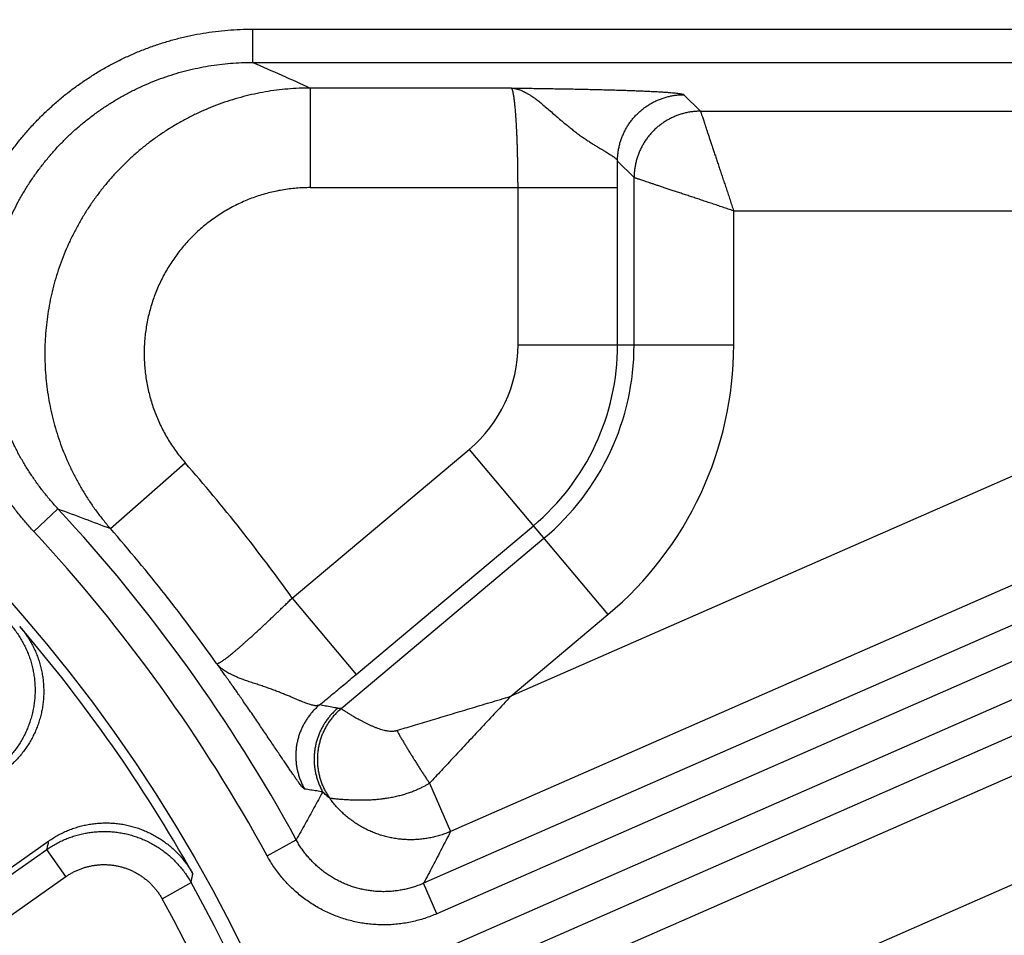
# Model space of a CAD drawing. Extents: x 0 to 3364, y 0 to 2376.
# Tile 27 of 83: x 1272 to 1301, y 477 to 504. Entities that reach past the tile are written whole.
import ezdxf

# ---------------------------------------------------------------- set-up
doc = ezdxf.new("R2010")
doc.units = 0
doc.header["$LTSCALE"] = 185.02
doc.layers.get('0').update_dxf_attribs({"linetype": 'CONTINUOUS'})
doc.layers.add('95_ALL_DIM', color=7, linetype='CONTINUOUS')
doc.styles.get("Standard").update_dxf_attribs({"font": 'txt', "width": 0.8})
doc.dimstyles.new('DIMSTYLE_16', dxfattribs={"dimtxt": 12, "dimasz": 6, "dimexe": 0.18, "dimexo": 0.0625, "dimgap": 0.09, "dimtad": 1, "dimtih": 1, "dimtoh": 1, "dimdec": 3, "dimtxsty": 'STANDARD', "dimblk": 'OPEN', "dimblk1": 'OPEN', "dimblk2": 'OPEN', "dimcen": 0.09, "dimazin": 3, "dimtp": 0.1, "dimtm": 0.1, "dimtfac": 1, "dimtdec": 3, "dimtofl": 0, "dimtmove": 0, "dimatfit": 3, "dimtolj": 1})

# ---------------------------------------------------------------- blocks, each defined once
blk = doc.blocks.new('_OPEN')
at = {"color": 0, "linetype": 'BYBLOCK'}
for p, q in [((0, 0), (-1, 0.2333)), ((-1, -0.2333), (0, 0)), ((-1, 0), (0, 0))]:
    blk.add_line(p, q, dxfattribs=at)
blk = doc.blocks.new('*D50')
at = {"layer": '95_ALL_DIM', "color": 2, "linetype": 'CONTINUOUS'}
for p, q in [((1132.318, 505.69), (1163.934, 600.293)), ((1163.934, 600.293), (1171.934, 600.293)), ((1171.934, 600.293), (1320.734, 600.293))]:
    blk.add_line(p, q, dxfattribs=at)
at = {"layer": '95_ALL_DIM', "color": 2, "linetype": 'CONTINUOUS', "xscale": 6, "yscale": 6, "zscale": 6, "rotation": 251.520214}
blk.add_blockref('_OPEN', (1132.318, 505.69), dxfattribs=at)
at = {"layer": '95_ALL_DIM', "color": 2, "linetype": 'CONTINUOUS', "width": 0.8}
for s, p in [(' depth 10', (1222.334, 603.293)), ('4-M', (1183.934, 603.293)), ('4', (1212.734, 603.293))]:
    blk.add_text(s, height=12, dxfattribs=at).set_placement(p)

msp = doc.modelspace()

# ---------------------------------------------------------------- linework, layer by layer
at = {"color": 7, "linetype": 'CONTINUOUS'}
for p, q in [((1278.7587, 503.8648), (1278.7587, 502.8654)), ((1278.7587, 503.8648), (1325.9496, 503.8648)), ((1278.7587, 502.8654), (1325.9496, 502.8654)), ((1280.496, 502.0923), (1280.496, 499.0941)), ((1286.5476, 502.0923), (1280.496, 502.0923)), ((1291.7449, 501.8919), (1292.243, 501.3939)), ((1292.243, 501.3939), (1319.8457, 501.3939)), ((1284.7315, 476.2805), (1339.7943, 500.4244)), ((1289.7461, 499.8932), (1290.2442, 499.3951)), ((1285.133, 475.365), (1340.1957, 499.5089)), ((1290.2442, 494.3603), (1290.2442, 499.3951)), ((1280.496, 499.0941), (1289.748, 499.0941)), ((1286.7498, 494.3603), (1286.7498, 499.0941)), ((1289.748, 494.3603), (1289.748, 499.0941)), ((1319.8457, 498.3957), (1286.5307, 483.7878)), ((1293.2424, 494.3603), (1293.2424, 498.3957)), ((1293.2424, 498.3957), (1319.8457, 498.3957)), ((1286.8316, 474.9059), (1339.8821, 498.1675)), ((1327.1488, 497.1195), (1283.9087, 478.1596)), ((1327.5502, 496.204), (1284.3101, 477.2441)), ((1321.05, 495.6492), (1284.7219, 479.7201)), ((1288.0359, 472.1594), (1341.0864, 495.4209)), ((1286.7498, 494.3603), (1293.2424, 494.3603)), ((1279.9524, 486.7433), (1285.2842, 491.2173)), ((1285.2842, 491.2173), (1289.4575, 486.2437)), ((1274.4769, 488.8348), (1276.7341, 490.8082)), ((1272.1682, 488.7493), (1272.9005, 489.4294)), ((1281.8795, 484.4466), (1287.2114, 488.9205)), ((1281.4214, 483.4144), (1287.5303, 488.5404)), ((1279.9524, 486.7433), (1281.8795, 484.4466)), ((1286.5307, 483.7878), (1289.4575, 486.2437)), ((1284.0861, 481.1702), (1284.7219, 479.7201)), ((1242.3707, 458.2487), (1272.6261, 479.4338)), ((1279.1946, 478.99), (1280.0718, 479.4687)), ((1242.6772, 458.2487), (1272.5676, 479.1782)), ((1273.1408, 478.3595), (1272.5676, 479.1782)), ((1243.2504, 457.4301), (1273.1408, 478.3595)), ((1276.0338, 477.6943), (1276.907, 478.1803)), ((1284.3101, 477.2441), (1283.9087, 478.1596))]:
    msp.add_line(p, q, dxfattribs=at)
msp.add_circle((1236.6839, 455.7928), 46.4889, dxfattribs=at)
for centre, radius, start, end in [((1282.6469, 494.3603), 4.1029, 310, 360), ((1282.6469, 494.3603), 7.1011, 310, 360), ((1282.6469, 494.3603), 7.5973, 310, 360), ((1282.6469, 494.3603), 10.5955, 310, 360), ((1236.6839, 455.7928), 53.1987, 35.57668, 41.1628), ((1236.6839, 455.7928), 49.4273, 28.6204, 42.88481), ((1236.6839, 455.7928), 50.2005, 35.25977, 41.1628), ((1236.6839, 455.7928), 48.428, 28.62039, 42.88482), ((1236.6839, 455.7928), 46.2095, 29.35805, 40.64195), ((1236.6839, 455.7928), 46.0337, 330.90036, 29.09964), ((1236.6839, 455.7928), 45.0343, 330.90035, 29.09965)]:
    msp.add_arc(centre, radius, start, end, dxfattribs=at)
for points, knots in [([(1272.1682, 488.7493), (1272.0834, 488.8405), (1271.9176, 489.0266), (1271.6806, 489.3159), (1271.4555, 489.6149), (1271.2431, 489.9229), (1271.0436, 490.2393), (1270.8575, 490.5636), (1270.6851, 490.8951), (1270.5266, 491.2334), (1270.3822, 491.5778), (1270.2523, 491.9278), (1270.137, 492.2827), (1270.0365, 492.642), (1269.9511, 493.005), (1269.8807, 493.3712), (1269.8256, 493.7398), (1269.7858, 494.1102), (1269.7614, 494.4819), (1269.7525, 494.8541), (1269.7589, 495.2263), (1269.7808, 495.5979), (1269.818, 495.9681), (1269.8706, 496.3364), (1269.9383, 496.7021), (1270.0211, 497.0647), (1270.1189, 497.4235), (1270.2315, 497.7779), (1270.3586, 498.1273), (1270.5001, 498.4711), (1270.6557, 498.8087), (1270.8252, 499.1397), (1271.0083, 499.4633), (1271.2046, 499.7791), (1271.4139, 500.0865), (1271.6358, 500.3851), (1271.8699, 500.6742), (1272.1159, 500.9534), (1272.3732, 501.2223), (1272.6415, 501.4803), (1272.9204, 501.7271), (1273.2093, 501.9621), (1273.5078, 502.1851), (1273.8154, 502.3956), (1274.1315, 502.5932), (1274.4557, 502.7776), (1274.7873, 502.9485), (1275.1258, 503.1056), (1275.4707, 503.2485), (1275.8213, 503.3772), (1276.1771, 503.4912), (1276.5374, 503.5905), (1276.9016, 503.6748), (1277.2691, 503.744), (1277.6394, 503.7979), (1278.0116, 503.8365), (1278.3849, 503.8597), (1278.6342, 503.8648), (1278.7587, 503.8648)], [0, 0, 0, 0, 0.0178942, 0.0358106, 0.053737, 0.0716618, 0.0895747, 0.1074764, 0.1253731, 0.1432664, 0.1611534, 0.1790329, 0.1969059, 0.214773, 0.2326341, 0.2504891, 0.2683382, 0.2861818, 0.30402, 0.3218533, 0.3396819, 0.3575062, 0.3753266, 0.3931436, 0.4109575, 0.4287689, 0.4465783, 0.4643861, 0.4821928, 0.4999991, 0.5178053, 0.5356121, 0.5534199, 0.5712292, 0.5890407, 0.6068546, 0.6246716, 0.6424921, 0.6603164, 0.6781451, 0.6959784, 0.7138167, 0.7316603, 0.7495094, 0.7673644, 0.7852255, 0.8030927, 0.8209656, 0.8388451, 0.8567321, 0.8746253, 0.8925221, 0.9104237, 0.9283363, 0.9462609, 0.9641877, 0.9821049, 1, 1, 1, 1]), ([(1272.9005, 489.4294), (1272.8251, 489.5105), (1272.6775, 489.676), (1272.4665, 489.9333), (1272.2662, 490.1992), (1272.0771, 490.4731), (1271.8996, 490.7544), (1271.734, 491.0427), (1271.5804, 491.3375), (1271.4393, 491.6383), (1271.3108, 491.9446), (1271.1951, 492.2558), (1271.0924, 492.5714), (1271.0029, 492.8908), (1270.9268, 493.2135), (1270.8641, 493.5391), (1270.815, 493.8668), (1270.7795, 494.1961), (1270.7577, 494.5265), (1270.7496, 494.8575), (1270.7552, 495.1884), (1270.7745, 495.5187), (1270.8075, 495.8478), (1270.8542, 496.1752), (1270.9143, 496.5003), (1270.9879, 496.8226), (1271.0748, 497.1416), (1271.1748, 497.4566), (1271.2878, 497.7672), (1271.4135, 498.0728), (1271.5519, 498.373), (1271.7025, 498.6671), (1271.8653, 498.9548), (1272.0399, 499.2355), (1272.226, 499.5087), (1272.4233, 499.774), (1272.6314, 500.031), (1272.8501, 500.2792), (1273.079, 500.5181), (1273.3176, 500.7474), (1273.5656, 500.9667), (1273.8226, 501.1756), (1274.0881, 501.3737), (1274.3616, 501.5607), (1274.6428, 501.7363), (1274.9311, 501.9002), (1275.226, 502.052), (1275.5271, 502.1915), (1275.8339, 502.3186), (1276.1458, 502.4328), (1276.4622, 502.5341), (1276.7827, 502.6222), (1277.1066, 502.697), (1277.4336, 502.7584), (1277.763, 502.8063), (1278.0941, 502.8405), (1278.4262, 502.861), (1278.6479, 502.8655), (1278.7587, 502.8654)], [0, 0, 0, 0, 0.0179027, 0.0358267, 0.0537602, 0.0716914, 0.08961, 0.1075168, 0.125418, 0.143315, 0.161205, 0.1790869, 0.1969615, 0.2148296, 0.2326909, 0.2505455, 0.2683935, 0.2862354, 0.3040715, 0.3219019, 0.3397272, 0.3575477, 0.3753639, 0.3931762, 0.4109852, 0.4287914, 0.4465953, 0.4643974, 0.4821985, 0.4999989, 0.5177993, 0.5356004, 0.5534025, 0.5712065, 0.5890127, 0.6068217, 0.6246341, 0.6424503, 0.6602709, 0.6780962, 0.6959267, 0.7137628, 0.7316047, 0.7494528, 0.7673074, 0.7851687, 0.8030368, 0.8209114, 0.8387933, 0.8566832, 0.8745803, 0.8924815, 0.9103881, 0.9283065, 0.9462375, 0.9641713, 0.9820962, 1, 1, 1, 1]), ([(1278.7587, 502.8654), (1279.0522, 502.7374), (1279.6323, 502.4819), (1280.2104, 502.222), (1280.496, 502.0923)], [0, 0, 0, 0, 0.5051485, 1, 1, 1, 1]), ([(1280.496, 502.0923), (1280.3829, 502.0922), (1280.1568, 502.0872), (1279.8182, 502.0653), (1279.4808, 502.0291), (1279.1453, 501.9786), (1278.8123, 501.914), (1278.4824, 501.8354), (1278.1561, 501.7429), (1277.8341, 501.6367), (1277.5168, 501.5169), (1277.205, 501.3838), (1276.8992, 501.2377), (1276.5998, 501.0787), (1276.3074, 500.9072), (1276.0226, 500.7236), (1275.7459, 500.528), (1275.4777, 500.321), (1275.2186, 500.1027), (1274.9689, 499.8738), (1274.7292, 499.6344), (1274.4998, 499.3852), (1274.2812, 499.1265), (1274.0738, 498.8587), (1273.8779, 498.5825), (1273.6939, 498.2982), (1273.5221, 498.0064), (1273.3628, 497.7075), (1273.2163, 497.4022), (1273.0829, 497.091), (1272.9628, 496.7744), (1272.8562, 496.453), (1272.7633, 496.1273), (1272.6842, 495.798), (1272.6192, 495.4656), (1272.5683, 495.1308), (1272.5316, 494.7941), (1272.5092, 494.4561), (1272.5011, 494.1174), (1272.5074, 493.7787), (1272.528, 493.4405), (1272.563, 493.1034), (1272.6122, 492.7681), (1272.6755, 492.4352), (1272.7529, 492.1052), (1272.8442, 491.7787), (1272.9492, 491.4564), (1273.0679, 491.1387), (1273.1998, 490.8263), (1273.3449, 490.5198), (1273.5029, 490.2197), (1273.6735, 489.9264), (1273.8563, 489.6407), (1274.0511, 489.3629), (1274.2575, 489.0935), (1274.4026, 488.92), (1274.4769, 488.8348)], [0, 0, 0, 0, 0.018541, 0.0370805, 0.0556189, 0.0741553, 0.0926899, 0.1112224, 0.129753, 0.1482815, 0.166808, 0.1853324, 0.2038547, 0.2223751, 0.2408935, 0.2594099, 0.2779246, 0.2964375, 0.3149488, 0.3334585, 0.3519668, 0.3704738, 0.3889796, 0.4074845, 0.4259885, 0.4444918, 0.4629946, 0.4814971, 0.4999994, 0.5185017, 0.5370042, 0.555507, 0.5740103, 0.5925143, 0.6110192, 0.6295251, 0.6480321, 0.6665404, 0.6850501, 0.7035613, 0.7220742, 0.7405889, 0.7591054, 0.7776238, 0.7961441, 0.8146665, 0.8331909, 0.8517174, 0.8702459, 0.8887764, 0.907309, 0.9258436, 0.94438, 0.9629183, 0.9814584, 1, 1, 1, 1]), ([(1286.5476, 502.0923), (1286.5627, 502.0921), (1286.5931, 502.0916), (1286.6392, 502.091), (1286.6871, 502.0903), (1286.738, 502.0896), (1286.7934, 502.0888), (1286.8543, 502.0879), (1286.9219, 502.0869), (1286.9972, 502.0859), (1287.0814, 502.0846), (1287.1758, 502.0832), (1287.2817, 502.0817), (1287.4007, 502.0799), (1287.5355, 502.0778), (1287.6891, 502.0754), (1287.8646, 502.0726), (1288.0659, 502.0692), (1288.2895, 502.0652), (1288.5234, 502.0608), (1288.7528, 502.0561), (1288.971, 502.0514), (1289.179, 502.0465), (1289.3794, 502.0415), (1289.5734, 502.0363), (1289.7624, 502.0308), (1289.9471, 502.0251), (1290.1279, 502.019), (1290.3046, 502.0125), (1290.4761, 502.0056), (1290.6404, 501.9984), (1290.795, 501.991), (1290.9383, 501.9834), (1291.0698, 501.9756), (1291.1895, 501.9677), (1291.2975, 501.9597), (1291.394, 501.9516), (1291.4787, 501.9434), (1291.5518, 501.9352), (1291.6132, 501.9269), (1291.6629, 501.9186), (1291.701, 501.9104), (1291.7273, 501.9024), (1291.741, 501.8959), (1291.7449, 501.8919)], [0, 0, 0, 0, 0.0087125, 0.0174847, 0.0265856, 0.0362817, 0.0468391, 0.0584828, 0.0714032, 0.0857878, 0.1018605, 0.1199258, 0.1401702, 0.1628848, 0.1885409, 0.2178343, 0.2513892, 0.2896402, 0.3338655, 0.3802295, 0.4244085, 0.4660916, 0.5059433, 0.5443059, 0.5815657, 0.6177849, 0.6532521, 0.6880163, 0.7220294, 0.7551364, 0.7869036, 0.8167637, 0.84431, 0.8695921, 0.8926343, 0.9134431, 0.9320226, 0.9483752, 0.9624979, 0.9743968, 0.9840717, 0.9915263, 0.9967958, 1, 1, 1, 1]), ([(1286.5476, 502.0923), (1286.5573, 502.0916), (1286.5766, 502.0899), (1286.606, 502.0864), (1286.6365, 502.0817), (1286.6689, 502.0755), (1286.7042, 502.0675), (1286.743, 502.0571), (1286.7861, 502.0437), (1286.834, 502.0264), (1286.8876, 502.0044), (1286.9476, 501.9764), (1287.0148, 501.941), (1287.0903, 501.8968), (1287.1754, 501.8415), (1287.2721, 501.7728), (1287.3821, 501.6884), (1287.5077, 501.5857), (1287.6461, 501.4672), (1287.7903, 501.3411), (1287.9313, 501.2178), (1288.0651, 501.1027), (1288.1924, 500.996), (1288.3147, 500.8968), (1288.4329, 500.8044), (1288.5479, 500.7181), (1288.66, 500.6372), (1288.7697, 500.5612), (1288.8767, 500.4899), (1288.9805, 500.4232), (1289.0799, 500.3613), (1289.1733, 500.3045), (1289.2599, 500.2527), (1289.3393, 500.2056), (1289.4116, 500.1625), (1289.4768, 500.1229), (1289.535, 500.0865), (1289.5862, 500.0529), (1289.6304, 500.0218), (1289.6676, 499.9929), (1289.6978, 499.9659), (1289.7211, 499.9407), (1289.7375, 499.9171), (1289.7443, 499.9008), (1289.7461, 499.8932)], [0, 0, 0, 0, 0.0073908, 0.0148602, 0.0226432, 0.0309826, 0.0401275, 0.0503062, 0.0617269, 0.0746191, 0.0892621, 0.1060391, 0.1252552, 0.1473396, 0.1729244, 0.2028936, 0.2380645, 0.2789833, 0.3269537, 0.3774958, 0.4254685, 0.4702677, 0.5125035, 0.5525192, 0.5907417, 0.6272851, 0.6625025, 0.6965104, 0.7293352, 0.7609079, 0.790904, 0.8188847, 0.8445645, 0.8680746, 0.8895098, 0.908939, 0.9264237, 0.9420196, 0.9557777, 0.9677635, 0.9780481, 0.9867265, 0.9939558, 1, 1, 1, 1]), ([(1286.7498, 499.0941), (1286.7498, 499.1391), (1286.7497, 499.2291), (1286.749, 499.364), (1286.748, 499.4985), (1286.7465, 499.6323), (1286.7446, 499.765), (1286.7423, 499.8962), (1286.7395, 500.0258), (1286.7364, 500.1535), (1286.7329, 500.2791), (1286.7289, 500.4022), (1286.7246, 500.5227), (1286.7199, 500.6403), (1286.7149, 500.7547), (1286.7095, 500.8657), (1286.7037, 500.9732), (1286.6976, 501.0767), (1286.6912, 501.1763), (1286.6845, 501.2716), (1286.6775, 501.3624), (1286.6703, 501.4487), (1286.6627, 501.5301), (1286.6549, 501.6066), (1286.6469, 501.6779), (1286.6387, 501.744), (1286.6303, 501.8046), (1286.6217, 501.8598), (1286.6129, 501.9092), (1286.604, 501.953), (1286.595, 501.9909), (1286.586, 502.023), (1286.5769, 502.0491), (1286.5677, 502.0693), (1286.5586, 502.0837), (1286.5513, 502.0905), (1286.5476, 502.0923)], [0, 0, 0, 0, 0.0447315, 0.0894663, 0.1340789, 0.178444, 0.2224382, 0.2659553, 0.3089242, 0.3512754, 0.3929232, 0.4337747, 0.4737436, 0.5127514, 0.5507214, 0.5875768, 0.6232421, 0.6576452, 0.6907168, 0.7223906, 0.7526032, 0.7812944, 0.8084069, 0.8338865, 0.8576837, 0.879754, 0.9000569, 0.9185536, 0.9352095, 0.9500004, 0.9629147, 0.9739475, 0.9831011, 0.9904061, 0.9959572, 1, 1, 1, 1]), ([(1289.7461, 499.8932), (1289.7462, 499.9334), (1289.7487, 500.0138), (1289.7598, 500.1341), (1289.7781, 500.2534), (1289.8035, 500.3714), (1289.8361, 500.4877), (1289.8755, 500.6018), (1289.9218, 500.7134), (1289.9748, 500.8219), (1290.0342, 500.9271), (1290.0998, 501.0285), (1290.1714, 501.1258), (1290.2488, 501.2186), (1290.3316, 501.3065), (1290.4195, 501.3893), (1290.5123, 501.4667), (1290.6096, 501.5383), (1290.711, 501.6039), (1290.8161, 501.6633), (1290.9247, 501.7162), (1291.0362, 501.7625), (1291.1503, 501.802), (1291.2666, 501.8345), (1291.3847, 501.86), (1291.504, 501.8783), (1291.6242, 501.8894), (1291.7047, 501.8919), (1291.7449, 501.8919)], [0, 0, 0, 0, 0.0384481, 0.0768989, 0.1153525, 0.1538088, 0.1922675, 0.2307286, 0.2691918, 0.3076568, 0.3461235, 0.3845914, 0.4230604, 0.46153, 0.5, 0.53847, 0.5769396, 0.6154086, 0.6538765, 0.6923432, 0.7308082, 0.7692714, 0.8077325, 0.8461912, 0.8846475, 0.9231011, 0.9615519, 1, 1, 1, 1]), ([(1292.243, 501.3939), (1292.2028, 501.3938), (1292.1223, 501.3913), (1292.0021, 501.3802), (1291.8827, 501.3619), (1291.7647, 501.3365), (1291.6484, 501.3039), (1291.5343, 501.2645), (1291.4228, 501.2182), (1291.3142, 501.1652), (1291.209, 501.1058), (1291.1076, 501.0402), (1291.0104, 500.9686), (1290.9176, 500.8912), (1290.8296, 500.8084), (1290.7468, 500.7205), (1290.6695, 500.6277), (1290.5979, 500.5305), (1290.5322, 500.429), (1290.4729, 500.3239), (1290.4199, 500.2153), (1290.3736, 500.1038), (1290.3341, 499.9897), (1290.3016, 499.8734), (1290.2761, 499.7553), (1290.2578, 499.636), (1290.2468, 499.5158), (1290.2442, 499.4353), (1290.2442, 499.3951)], [0, 0, 0, 0, 0.0384481, 0.0768989, 0.1153525, 0.1538088, 0.1922675, 0.2307286, 0.2691917, 0.3076568, 0.3461234, 0.3845914, 0.4230604, 0.46153, 0.5, 0.53847, 0.5769396, 0.6154086, 0.6538765, 0.6923432, 0.7308082, 0.7692714, 0.8077325, 0.8461912, 0.8846475, 0.9231011, 0.9615519, 1, 1, 1, 1]), ([(1292.243, 501.3939), (1292.244, 501.3908), (1292.2469, 501.382), (1292.2527, 501.3648), (1292.261, 501.3399), (1292.2719, 501.3071), (1292.2854, 501.2666), (1292.3015, 501.2184), (1292.3201, 501.1625), (1292.3412, 501.0991), (1292.3649, 501.0282), (1292.3909, 500.95), (1292.4194, 500.8646), (1292.4502, 500.7721), (1292.4834, 500.6727), (1292.5187, 500.5667), (1292.5562, 500.4543), (1292.5957, 500.3356), (1292.6373, 500.211), (1292.6806, 500.0809), (1292.7258, 499.9455), (1292.7726, 499.8051), (1292.8208, 499.6603), (1292.8705, 499.5115), (1292.9213, 499.3589), (1292.9732, 499.2033), (1293.026, 499.0449), (1293.0795, 498.8844), (1293.1335, 498.7223), (1293.1879, 498.5592), (1293.2242, 498.4502), (1293.2424, 498.3957)], [0, 0, 0, 0, 0.0030988, 0.0088076, 0.0171356, 0.0280705, 0.0415882, 0.0576859, 0.0763218, 0.0974913, 0.1211374, 0.1472469, 0.1757506, 0.2066196, 0.2397742, 0.2751648, 0.3127011, 0.3523098, 0.3938887, 0.4373399, 0.4825475, 0.5293901, 0.5777364, 0.6274437, 0.6783653, 0.7303409, 0.7832094, 0.8367967, 0.8909306, 0.9454059, 1, 1, 1, 1]), ([(1289.748, 499.0941), (1289.748, 499.1608), (1289.7479, 499.294), (1289.7476, 499.4939), (1289.747, 499.6937), (1289.7464, 499.8267), (1289.7461, 499.8932)], [0, 0, 0, 0, 0.250175, 0.5004536, 0.7505261, 1, 1, 1, 1]), ([(1293.2424, 498.3957), (1293.1879, 498.4139), (1293.0788, 498.4502), (1292.9157, 498.5046), (1292.7536, 498.5586), (1292.5931, 498.6121), (1292.4348, 498.6649), (1292.2791, 498.7168), (1292.1266, 498.7676), (1291.9777, 498.8173), (1291.8329, 498.8655), (1291.6926, 498.9123), (1291.5572, 498.9574), (1291.427, 499.0008), (1291.3025, 499.0423), (1291.1838, 499.0819), (1291.0713, 499.1194), (1290.9653, 499.1547), (1290.866, 499.1878), (1290.7735, 499.2187), (1290.6881, 499.2471), (1290.6098, 499.2732), (1290.539, 499.2968), (1290.4755, 499.318), (1290.4197, 499.3366), (1290.3715, 499.3527), (1290.3309, 499.3662), (1290.2982, 499.3771), (1290.2732, 499.3854), (1290.2561, 499.3911), (1290.2473, 499.3941), (1290.2442, 499.3951)], [0, 0, 0, 0, 0.0545945, 0.1090702, 0.1632045, 0.2167922, 0.269661, 0.3216369, 0.3725589, 0.4222665, 0.470613, 0.5174558, 0.5626636, 0.606115, 0.647694, 0.6873028, 0.7248391, 0.7602297, 0.7933842, 0.8242531, 0.8527566, 0.878866, 0.9025119, 0.9236812, 0.9423168, 0.9584142, 0.9719315, 0.9828661, 0.9911935, 0.9969018, 1, 1, 1, 1]), ([(1280.496, 499.0941), (1280.4252, 499.0941), (1280.2835, 499.0911), (1280.0714, 499.0777), (1279.8602, 499.0552), (1279.65, 499.0239), (1279.4415, 498.9837), (1279.2349, 498.9348), (1279.0306, 498.8771), (1278.8289, 498.8109), (1278.6303, 498.7362), (1278.4351, 498.6532), (1278.2435, 498.562), (1278.0561, 498.4628), (1277.8731, 498.3558), (1277.6948, 498.2411), (1277.5216, 498.119), (1277.3538, 497.9897), (1277.1916, 497.8534), (1277.0353, 497.7104), (1276.8853, 497.5609), (1276.7418, 497.4052), (1276.6051, 497.2435), (1276.4753, 497.0763), (1276.3528, 496.9036), (1276.2377, 496.726), (1276.1303, 496.5436), (1276.0307, 496.3569), (1275.9391, 496.1661), (1275.8557, 495.9715), (1275.7807, 495.7736), (1275.7141, 495.5727), (1275.6561, 495.3692), (1275.6068, 495.1633), (1275.5663, 494.9555), (1275.5346, 494.7462), (1275.5118, 494.5356), (1275.498, 494.3243), (1275.4932, 494.1126), (1275.4973, 493.9007), (1275.5105, 493.6893), (1275.5325, 493.4785), (1275.5636, 493.2688), (1275.6034, 493.0606), (1275.6521, 492.8542), (1275.7095, 492.65), (1275.7755, 492.4484), (1275.85, 492.2497), (1275.9329, 492.0543), (1276.024, 491.8625), (1276.1231, 491.6747), (1276.2301, 491.4913), (1276.3448, 491.3125), (1276.467, 491.1386), (1276.5965, 490.9701), (1276.6875, 490.8615), (1276.7341, 490.8082)], [0, 0, 0, 0, 0.018565, 0.0371264, 0.0556848, 0.0742394, 0.0927902, 0.111337, 0.1298797, 0.1484183, 0.1669528, 0.1854831, 0.2040094, 0.2225315, 0.2410497, 0.2595641, 0.2780748, 0.2965819, 0.3150857, 0.3335864, 0.3520843, 0.3705795, 0.3890725, 0.4075634, 0.4260526, 0.4445404, 0.4630272, 0.4815133, 0.4999991, 0.5184848, 0.536971, 0.5554578, 0.5739456, 0.5924348, 0.6109258, 0.6294187, 0.647914, 0.6664119, 0.6849126, 0.7034165, 0.7219237, 0.7404344, 0.7589488, 0.7774671, 0.7959893, 0.8145156, 0.833046, 0.8515806, 0.8701193, 0.8886621, 0.907209, 0.9257599, 0.9443147, 0.9628731, 0.9814351, 1, 1, 1, 1]), ([(1272.9005, 489.4294), (1273.1664, 489.3313), (1273.6926, 489.1349), (1274.2174, 488.9348), (1274.4769, 488.8348)], [0, 0, 0, 0, 0.5047077, 1, 1, 1, 1]), ([(1277.6748, 484.7727), (1277.6782, 484.7709), (1277.6876, 484.7693), (1277.7035, 484.7718), (1277.7236, 484.7784), (1277.7478, 484.7893), (1277.7762, 484.8045), (1277.8088, 484.824), (1277.8454, 484.8477), (1277.886, 484.8757), (1277.9305, 484.9079), (1277.9789, 484.9443), (1278.031, 484.9846), (1278.0868, 485.029), (1278.1461, 485.0772), (1278.2088, 485.1292), (1278.2748, 485.1848), (1278.344, 485.244), (1278.4163, 485.3066), (1278.4914, 485.3725), (1278.5693, 485.4416), (1278.6498, 485.5137), (1278.7327, 485.5886), (1278.8179, 485.6662), (1278.9052, 485.7463), (1278.9945, 485.8289), (1279.0855, 485.9135), (1279.1781, 486.0003), (1279.272, 486.0888), (1279.3672, 486.1789), (1279.4634, 486.2706), (1279.5605, 486.3635), (1279.6581, 486.4574), (1279.7562, 486.5522), (1279.8543, 486.6476), (1279.9197, 486.7114), (1279.9524, 486.7433)], [0, 0, 0, 0, 0.0038399, 0.0090505, 0.0159647, 0.0247138, 0.0353449, 0.0478685, 0.0622853, 0.0785874, 0.0967539, 0.1167528, 0.1385473, 0.1620989, 0.187365, 0.214298, 0.2428452, 0.2729507, 0.3045556, 0.3375976, 0.3720111, 0.4077276, 0.4446752, 0.4827787, 0.5219608, 0.5621444, 0.6032502, 0.6451911, 0.6878733, 0.7312087, 0.7751254, 0.8195501, 0.8643759, 0.9094778, 0.9547286, 1, 1, 1, 1]), ([(1271.4784, 485.9331), (1271.5138, 485.8923), (1271.5822, 485.8088), (1271.6779, 485.6781), (1271.7665, 485.5425), (1271.8476, 485.4024), (1271.921, 485.258), (1271.9866, 485.1099), (1272.044, 484.9585), (1272.0932, 484.8043), (1272.134, 484.6476), (1272.1663, 484.4889), (1272.1899, 484.3288), (1272.205, 484.1676), (1272.2112, 484.0058), (1272.2088, 483.844), (1272.1976, 483.6825), (1272.1778, 483.5218), (1272.1492, 483.3624), (1272.1122, 483.2049), (1272.0667, 483.0495), (1272.0129, 482.8968), (1271.9509, 482.7472), (1271.8809, 482.6012), (1271.8032, 482.4592), (1271.7179, 482.3216), (1271.6253, 482.1887), (1271.5257, 482.0611), (1271.4193, 481.939), (1271.3065, 481.8228), (1271.1876, 481.7128), (1271.0629, 481.6094), (1270.9761, 481.5451), (1270.9319, 481.5141)], [0, 0, 0, 0, 0.0322702, 0.0645385, 0.0968049, 0.1290693, 0.1613316, 0.1935921, 0.2258508, 0.2581078, 0.2903633, 0.3226175, 0.3548705, 0.3871225, 0.4193738, 0.4516245, 0.4838748, 0.5161251, 0.5483755, 0.5806262, 0.6128774, 0.6451295, 0.6773825, 0.7096366, 0.7418921, 0.7741492, 0.8064079, 0.8386684, 0.8709307, 0.903195, 0.9354615, 0.9677298, 1, 1, 1, 1]), ([(1271.7474, 485.8904), (1271.7825, 485.8496), (1271.8505, 485.7659), (1271.9455, 485.6352), (1272.0334, 485.4995), (1272.1138, 485.3594), (1272.1866, 485.2151), (1272.2514, 485.0672), (1272.3082, 484.916), (1272.3568, 484.7619), (1272.397, 484.6055), (1272.4288, 484.4472), (1272.452, 484.2874), (1272.4665, 484.1266), (1272.4723, 483.9653), (1272.4695, 483.8039), (1272.458, 483.6429), (1272.4378, 483.4827), (1272.409, 483.3239), (1272.3718, 483.1668), (1272.3261, 483.012), (1272.2721, 482.8598), (1272.2101, 482.7108), (1272.14, 482.5653), (1272.0623, 482.4237), (1271.977, 482.2866), (1271.8845, 482.1542), (1271.785, 482.027), (1271.6787, 481.9053), (1271.5661, 481.7894), (1271.4473, 481.6798), (1271.3228, 481.5767), (1271.2362, 481.5125), (1271.1921, 481.4817)], [0, 0, 0, 0, 0.0322795, 0.0645674, 0.0968405, 0.1291192, 0.161382, 0.1936541, 0.2259077, 0.2581703, 0.2904185, 0.3226708, 0.3549179, 0.3871594, 0.4194065, 0.4516406, 0.4838879, 0.5161193, 0.5483668, 0.5806006, 0.6128482, 0.6450893, 0.6773368, 0.709589, 0.7418361, 0.7740947, 0.8063483, 0.8386167, 0.8708733, 0.903154, 0.9354274, 0.9677164, 1, 1, 1, 1]), ([(1280.3264, 480.9949), (1280.3212, 480.9958), (1280.3086, 481.0037), (1280.2888, 481.0213), (1280.2627, 481.0493), (1280.2309, 481.0872), (1280.193, 481.1352), (1280.1494, 481.1931), (1280.0999, 481.2609), (1280.0446, 481.3385), (1279.9836, 481.4258), (1279.9168, 481.5225), (1279.8443, 481.6287), (1279.7659, 481.7442), (1279.6818, 481.8689), (1279.5916, 482.0029), (1279.4954, 482.1462), (1279.393, 482.2987), (1279.2853, 482.4589), (1279.1737, 482.6245), (1279.0596, 482.7934), (1278.943, 482.9653), (1278.8233, 483.141), (1278.7007, 483.3199), (1278.5798, 483.4954), (1278.4663, 483.6591), (1278.3647, 483.805), (1278.2748, 483.9333), (1278.1948, 484.047), (1278.1235, 484.1478), (1278.0597, 484.2377), (1278.0024, 484.3182), (1277.9509, 484.3902), (1277.9046, 484.4548), (1277.8629, 484.5128), (1277.8253, 484.565), (1277.7912, 484.6123), (1277.7598, 484.6556), (1277.7305, 484.6961), (1277.7024, 484.7348), (1277.6839, 484.7601), (1277.6747, 484.7727)], [0, 0, 0, 0, 0.0034453, 0.0092079, 0.0174342, 0.0281571, 0.0413787, 0.0570906, 0.0752769, 0.0959085, 0.1189564, 0.1444109, 0.1722597, 0.2024751, 0.2350393, 0.269975, 0.3073109, 0.3471505, 0.3892591, 0.4327024, 0.4767799, 0.5216747, 0.5676029, 0.6148293, 0.6624734, 0.7060723, 0.7441492, 0.7779257, 0.8078465, 0.8344005, 0.8581205, 0.8794364, 0.8985471, 0.9156609, 0.9310345, 0.9448864, 0.9574353, 0.9689181, 0.9796351, 0.9898926, 1, 1, 1, 1]), ([(1280.7725, 483.5256), (1280.7631, 483.5202), (1280.7421, 483.5113), (1280.7068, 483.5041), (1280.6668, 483.5025), (1280.6219, 483.5062), (1280.5721, 483.5149), (1280.5171, 483.5286), (1280.4568, 483.5471), (1280.3909, 483.57), (1280.3193, 483.5972), (1280.2417, 483.6284), (1280.1579, 483.6633), (1280.0674, 483.7017), (1279.9699, 483.7432), (1279.8649, 483.7875), (1279.7519, 483.8344), (1279.6304, 483.8833), (1279.501, 483.9337), (1279.3654, 483.9844), (1279.2249, 484.0348), (1279.0798, 484.085), (1278.9298, 484.1355), (1278.7758, 484.1866), (1278.6244, 484.2375), (1278.484, 484.2866), (1278.3606, 484.3328), (1278.2542, 484.3761), (1278.1625, 484.4171), (1278.0835, 484.456), (1278.0155, 484.493), (1277.9568, 484.5283), (1277.9062, 484.5617), (1277.8626, 484.5932), (1277.8249, 484.6228), (1277.7922, 484.6506), (1277.7636, 484.6768), (1277.7383, 484.7016), (1277.7156, 484.7255), (1277.6945, 484.749), (1277.6812, 484.7648), (1277.6748, 484.7727)], [0, 0, 0, 0, 0.0095893, 0.0200464, 0.0317383, 0.0449291, 0.0598024, 0.0764898, 0.0950855, 0.1156499, 0.1382337, 0.1629002, 0.1897072, 0.2187004, 0.2499379, 0.2835236, 0.3195745, 0.3582892, 0.3995387, 0.4424907, 0.4864985, 0.5317457, 0.5784124, 0.6266724, 0.6754184, 0.7198651, 0.7583613, 0.792099, 0.821566, 0.8473309, 0.8700121, 0.890119, 0.9079295, 0.9237162, 0.9377792, 0.9503701, 0.9617197, 0.9720713, 0.9817102, 0.9909258, 1, 1, 1, 1]), ([(1280.7725, 483.5256), (1280.8333, 483.5758), (1280.9554, 483.6766), (1281.139, 483.8287), (1281.3236, 483.982), (1281.5089, 484.1364), (1281.6943, 484.2913), (1281.8178, 484.3948), (1281.8795, 484.4466)], [0, 0, 0, 0, 0.1642088, 0.3298835, 0.4966781, 0.6642167, 0.8321213, 1, 1, 1, 1]), ([(1283.1005, 482.7574), (1283.2675, 482.8076), (1283.6132, 482.9114), (1284.1483, 483.0721), (1284.7141, 483.2421), (1285.3051, 483.4196), (1285.9135, 483.6024), (1286.324, 483.7256), (1286.5307, 483.7878)], [0, 0, 0, 0, 0.1460582, 0.3023506, 0.4679414, 0.6409753, 0.8192374, 1, 1, 1, 1]), ([(1286.5307, 483.7878), (1286.3833, 483.6301), (1286.0908, 483.3168), (1285.6573, 482.8526), (1285.2361, 482.4016), (1284.8328, 481.9697), (1284.4515, 481.5615), (1284.2051, 481.2976), (1284.0861, 481.1702)], [0, 0, 0, 0, 0.1807626, 0.3590247, 0.5320586, 0.6976494, 0.8539418, 1, 1, 1, 1]), ([(1280.7725, 483.5256), (1280.7416, 483.4996), (1280.6813, 483.4457), (1280.5959, 483.3595), (1280.5158, 483.2683), (1280.4415, 483.1723), (1280.3731, 483.0721), (1280.3109, 482.9679), (1280.2551, 482.8601), (1280.2059, 482.7491), (1280.1636, 482.6353), (1280.1282, 482.5192), (1280.1, 482.4011), (1280.0789, 482.2816), (1280.0651, 482.161), (1280.0586, 482.0398), (1280.0595, 481.9184), (1280.0677, 481.7973), (1280.0833, 481.6769), (1280.1061, 481.5577), (1280.1361, 481.4401), (1280.1732, 481.3246), (1280.2172, 481.2115), (1280.268, 481.1013), (1280.3062, 481.03), (1280.3264, 480.9949)], [0, 0, 0, 0, 0.0434676, 0.0869378, 0.1304106, 0.1738856, 0.2173629, 0.2608421, 0.3043229, 0.3478052, 0.3912886, 0.4347728, 0.4782576, 0.5217424, 0.5652272, 0.6087114, 0.6521948, 0.6956771, 0.739158, 0.7826371, 0.8261144, 0.8695894, 0.9130622, 0.9565324, 1, 1, 1, 1]), ([(1281.3244, 483.4274), (1281.2632, 483.4384), (1281.1408, 483.4603), (1280.9568, 483.4931), (1280.834, 483.5148), (1280.7725, 483.5256)], [0, 0, 0, 0, 0.3325464, 0.6658785, 1, 1, 1, 1]), ([(1281.3244, 483.4274), (1281.2936, 483.4015), (1281.2336, 483.3478), (1281.1486, 483.2621), (1281.0689, 483.1714), (1280.9948, 483.076), (1280.9266, 482.9763), (1280.8645, 482.8727), (1280.8088, 482.7655), (1280.7596, 482.6552), (1280.7172, 482.5421), (1280.6817, 482.4267), (1280.6532, 482.3093), (1280.6318, 482.1904), (1280.6176, 482.0704), (1280.6107, 481.9498), (1280.6111, 481.8291), (1280.6187, 481.7085), (1280.6336, 481.5886), (1280.6557, 481.4699), (1280.6849, 481.3527), (1280.7211, 481.2375), (1280.7642, 481.1247), (1280.8141, 481.0147), (1280.8516, 480.9435), (1280.8715, 480.9085)], [0, 0, 0, 0, 0.0434678, 0.0869381, 0.1304109, 0.173886, 0.2173633, 0.2608424, 0.3043233, 0.3478055, 0.3912888, 0.434773, 0.4782576, 0.5217424, 0.565227, 0.6087112, 0.6521945, 0.6956767, 0.7391576, 0.7826367, 0.826114, 0.8695891, 0.9130619, 0.9565322, 1, 1, 1, 1]), ([(1281.4216, 483.4143), (1281.3898, 483.3876), (1281.328, 483.3321), (1281.2406, 483.2434), (1281.1588, 483.1494), (1281.0831, 483.0505), (1281.0136, 482.947), (1280.9508, 482.8395), (1280.8947, 482.7282), (1280.8456, 482.6137), (1280.8038, 482.4963), (1280.7693, 482.3765), (1280.7424, 482.2548), (1280.7231, 482.1317), (1280.7114, 482.0076), (1280.7075, 481.8831), (1280.7114, 481.7585), (1280.7229, 481.6344), (1280.7422, 481.5113), (1280.7691, 481.3897), (1280.8035, 481.2699), (1280.8453, 481.1525), (1280.8943, 481.038), (1280.9503, 480.9267), (1281.0131, 480.8192), (1281.0594, 480.7502), (1281.0836, 480.7165)], [0, 0, 0, 0, 0.0416526, 0.0833084, 0.1249674, 0.1666293, 0.2082941, 0.2499613, 0.2916309, 0.3333023, 0.3749754, 0.4166496, 0.4583247, 0.5000002, 0.5416757, 0.5833508, 0.6250251, 0.6666981, 0.7083696, 0.7500391, 0.7917064, 0.8333711, 0.8750331, 0.9166921, 0.9583479, 1, 1, 1, 1]), ([(1281.4214, 483.4144), (1281.4047, 483.4159), (1281.3723, 483.4196), (1281.34, 483.4246), (1281.3244, 483.4274)], [0, 0, 0, 0, 0.5126811, 1, 1, 1, 1]), ([(1281.4216, 483.4143), (1281.4233, 483.4132), (1281.4278, 483.4103), (1281.4363, 483.4048), (1281.4481, 483.3972), (1281.4633, 483.3875), (1281.4819, 483.3756), (1281.5042, 483.3615), (1281.5301, 483.3451), (1281.56, 483.3264), (1281.5941, 483.3052), (1281.6328, 483.2814), (1281.6765, 483.2547), (1281.7258, 483.2251), (1281.7806, 483.1927), (1281.8405, 483.158), (1281.9048, 483.1214), (1281.9731, 483.0836), (1282.0451, 483.045), (1282.1202, 483.006), (1282.198, 482.9673), (1282.2779, 482.9295), (1282.359, 482.8933), (1282.4405, 482.8594), (1282.5216, 482.8286), (1282.6013, 482.8015), (1282.6783, 482.7787), (1282.7519, 482.7608), (1282.8207, 482.7479), (1282.8831, 482.7402), (1282.9381, 482.7372), (1282.9863, 482.738), (1283.0287, 482.7418), (1283.0663, 482.7482), (1283.0896, 482.7541), (1283.1005, 482.7574)], [0, 0, 0, 0, 0.0033031, 0.0087554, 0.0163702, 0.0261634, 0.0381712, 0.0524508, 0.0690896, 0.0881965, 0.109927, 0.1344963, 0.1622167, 0.1934056, 0.2281828, 0.2659743, 0.3062449, 0.3487509, 0.3932382, 0.439342, 0.4867053, 0.5348932, 0.5833281, 0.6314526, 0.6787681, 0.7246924, 0.7685101, 0.8097295, 0.8480644, 0.8824778, 0.9120738, 0.9378905, 0.9608269, 0.9814125, 1, 1, 1, 1]), ([(1283.1005, 482.7574), (1283.1185, 482.7257), (1283.155, 482.6617), (1283.2111, 482.5647), (1283.269, 482.4657), (1283.3286, 482.3651), (1283.3895, 482.2634), (1283.4516, 482.1608), (1283.5146, 482.0577), (1283.5783, 481.9545), (1283.6425, 481.8516), (1283.707, 481.7494), (1283.7714, 481.6483), (1283.8356, 481.5485), (1283.8994, 481.4506), (1283.9624, 481.3548), (1284.0245, 481.2615), (1284.0657, 481.2003), (1284.0861, 481.1702)], [0, 0, 0, 0, 0.0584136, 0.1184457, 0.1798764, 0.2424809, 0.3060297, 0.3702899, 0.4350258, 0.5, 0.5649742, 0.6297101, 0.6939703, 0.7575191, 0.8201236, 0.8815543, 0.9415864, 1, 1, 1, 1]), ([(1284.0861, 481.1702), (1284.0595, 481.1537), (1284.0041, 481.1206), (1283.9164, 481.072), (1283.8209, 481.0233), (1283.716, 480.9746), (1283.5998, 480.926), (1283.4722, 480.8786), (1283.3354, 480.8342), (1283.193, 480.7944), (1283.0476, 480.7598), (1282.9009, 480.7307), (1282.7547, 480.707), (1282.6104, 480.6884), (1282.4694, 480.6746), (1282.3328, 480.6649), (1282.2015, 480.6589), (1282.0763, 480.6561), (1281.9577, 480.6558), (1281.8463, 480.6575), (1281.7423, 480.6609), (1281.6462, 480.6654), (1281.5589, 480.6706), (1281.4809, 480.6762), (1281.4119, 480.6817), (1281.3513, 480.6872), (1281.298, 480.6923), (1281.2515, 480.6971), (1281.2112, 480.7014), (1281.1767, 480.7053), (1281.1478, 480.7087), (1281.1244, 480.7115), (1281.1062, 480.7137), (1281.0931, 480.7153), (1281.0862, 480.7161), (1281.0836, 480.7165)], [0, 0, 0, 0, 0.0302782, 0.0625926, 0.0971143, 0.1342022, 0.1746203, 0.2191321, 0.2660866, 0.313962, 0.3623924, 0.4109066, 0.4588908, 0.5059514, 0.5518148, 0.5961689, 0.6386921, 0.6791921, 0.717535, 0.7535659, 0.7872097, 0.8183859, 0.8467633, 0.8719757, 0.8942082, 0.9137824, 0.9309973, 0.9460611, 0.9591255, 0.9702991, 0.9796683, 0.9872917, 0.9932085, 0.9974392, 1, 1, 1, 1]), ([(1280.8715, 480.9085), (1280.7838, 480.7493), (1280.6074, 480.43), (1280.3409, 479.9501), (1280.1619, 479.6294), (1280.0718, 479.4687)], [0, 0, 0, 0, 0.3310788, 0.6644031, 1, 1, 1, 1]), ([(1280.8715, 480.9085), (1280.8111, 480.9182), (1280.6901, 480.9375), (1280.5084, 480.9663), (1280.3871, 480.9854), (1280.3264, 480.9949)], [0, 0, 0, 0, 0.3325747, 0.6659069, 1, 1, 1, 1]), ([(1281.0834, 480.7166), (1281.0459, 480.7468), (1280.9733, 480.8087), (1280.9045, 480.8748), (1280.8715, 480.9085)], [0, 0, 0, 0, 0.5052596, 1, 1, 1, 1]), ([(1284.7219, 479.7201), (1284.6741, 479.6991), (1284.5772, 479.6597), (1284.4289, 479.6083), (1284.2782, 479.5647), (1284.1254, 479.529), (1283.971, 479.5014), (1283.8153, 479.4819), (1283.6587, 479.4705), (1283.5018, 479.4673), (1283.345, 479.4724), (1283.1886, 479.4856), (1283.0331, 479.507), (1282.879, 479.5365), (1282.7265, 479.5739), (1282.5763, 479.6193), (1282.4286, 479.6725), (1282.2839, 479.7334), (1282.1426, 479.8017), (1282.005, 479.8773), (1281.8716, 479.9599), (1281.7427, 480.0495), (1281.6186, 480.1456), (1281.4998, 480.2481), (1281.3864, 480.3566), (1281.2789, 480.471), (1281.1775, 480.5908), (1281.1141, 480.674), (1281.0836, 480.7165)], [0, 0, 0, 0, 0.038448, 0.0768977, 0.1153492, 0.1538024, 0.1922573, 0.2307138, 0.269172, 0.3076316, 0.3460927, 0.3845551, 0.4230186, 0.4614831, 0.4999485, 0.5384147, 0.5768813, 0.6153484, 0.6538156, 0.6922828, 0.7307499, 0.7692166, 0.8076827, 0.8461482, 0.8846127, 0.9230763, 0.9615387, 1, 1, 1, 1]), ([(1272.6261, 479.4338), (1272.6702, 479.4647), (1272.7601, 479.5241), (1272.8995, 479.6058), (1273.0432, 479.6799), (1273.1905, 479.7462), (1273.3413, 479.8044), (1273.4949, 479.8544), (1273.6509, 479.8961), (1273.809, 479.9293), (1273.9686, 479.9539), (1274.1293, 479.9699), (1274.2905, 479.9773), (1274.452, 479.9759), (1274.6131, 479.9659), (1274.7735, 479.9472), (1274.9325, 479.9199), (1275.0899, 479.8841), (1275.2452, 479.8399), (1275.3978, 479.7873), (1275.5474, 479.7266), (1275.6935, 479.658), (1275.8358, 479.5816), (1275.9737, 479.4976), (1276.1069, 479.4063), (1276.235, 479.308), (1276.3577, 479.2029), (1276.4745, 479.0913), (1276.5852, 478.9736), (1276.6894, 478.8501), (1276.7868, 478.7211), (1276.8771, 478.5871), (1276.9325, 478.4946), (1276.9589, 478.4477)], [0, 0, 0, 0, 0.0322831, 0.0645717, 0.0968445, 0.1291249, 0.1613862, 0.1936588, 0.2259113, 0.2581739, 0.2904216, 0.3226733, 0.3549203, 0.387161, 0.4194081, 0.4516414, 0.4838884, 0.5161194, 0.5483662, 0.5805998, 0.6128464, 0.6450874, 0.677334, 0.7095858, 0.7418336, 0.7740957, 0.8063488, 0.8386205, 0.8708827, 0.903161, 0.9354336, 0.967721, 1, 1, 1, 1]), ([(1272.5676, 479.1782), (1272.6118, 479.2091), (1272.7019, 479.2686), (1272.8417, 479.3504), (1272.9857, 479.4246), (1273.1335, 479.4908), (1273.2846, 479.549), (1273.4387, 479.599), (1273.5952, 479.6406), (1273.7537, 479.6736), (1273.9137, 479.6981), (1274.0748, 479.7139), (1274.2366, 479.721), (1274.3985, 479.7194), (1274.56, 479.709), (1274.7208, 479.6899), (1274.8803, 479.6622), (1275.038, 479.6259), (1275.1936, 479.5812), (1275.3466, 479.5281), (1275.4964, 479.4669), (1275.6428, 479.3977), (1275.7852, 479.3206), (1275.9232, 479.236), (1276.0565, 479.1441), (1276.1846, 479.0451), (1276.3072, 478.9394), (1276.424, 478.8271), (1276.5345, 478.7088), (1276.6385, 478.5846), (1276.7356, 478.455), (1276.8256, 478.3204), (1276.8807, 478.2275), (1276.907, 478.1803)], [0, 0, 0, 0, 0.0322702, 0.0645385, 0.096805, 0.1290693, 0.1613316, 0.1935921, 0.2258508, 0.2581079, 0.2903634, 0.3226175, 0.3548705, 0.3871226, 0.4193738, 0.4516245, 0.4838749, 0.5161252, 0.5483755, 0.5806262, 0.6128775, 0.6451295, 0.6773825, 0.7096367, 0.7418922, 0.7741492, 0.8064079, 0.8386684, 0.8709307, 0.9031951, 0.9354615, 0.9677298, 1, 1, 1, 1]), ([(1284.7219, 479.7201), (1284.6328, 479.5477), (1284.4535, 479.2018), (1284.1824, 478.6817), (1284.0002, 478.334), (1283.9087, 478.1596)], [0, 0, 0, 0, 0.3308459, 0.6641675, 1, 1, 1, 1]), ([(1272.5676, 479.1782), (1272.5774, 479.2208), (1272.5969, 479.306), (1272.6164, 479.3912), (1272.6261, 479.4338)], [0, 0, 0, 0, 0.5005529, 1, 1, 1, 1]), ([(1283.9087, 478.1596), (1283.8635, 478.1397), (1283.772, 478.1023), (1283.632, 478.0528), (1283.4896, 478.0103), (1283.3452, 477.9749), (1283.1993, 477.9467), (1283.0523, 477.9258), (1282.9044, 477.9121), (1282.756, 477.9058), (1282.6075, 477.9068), (1282.4593, 477.9152), (1282.3116, 477.9309), (1282.165, 477.9539), (1282.0196, 477.9842), (1281.876, 478.0216), (1281.7344, 478.066), (1281.5951, 478.1174), (1281.4586, 478.1756), (1281.3251, 478.2406), (1281.195, 478.312), (1281.0686, 478.3898), (1280.9463, 478.4738), (1280.8282, 478.5637), (1280.7147, 478.6594), (1280.6061, 478.7605), (1280.5026, 478.867), (1280.4044, 478.9784), (1280.3119, 479.0947), (1280.2253, 479.2153), (1280.1449, 479.3399), (1280.0954, 479.4254), (1280.0718, 479.4687)], [0, 0, 0, 0, 0.0332626, 0.0665989, 0.0999771, 0.1333665, 0.1667386, 0.2000864, 0.2334278, 0.2667747, 0.3001223, 0.333464, 0.3668002, 0.4001337, 0.433466, 0.4667964, 0.5001247, 0.5334516, 0.5667782, 0.6001041, 0.6334287, 0.6667537, 0.7000821, 0.733414, 0.766743, 0.8000646, 0.833392, 0.8667427, 0.9001086, 0.9334605, 0.9667681, 1, 1, 1, 1]), ([(1284.3101, 477.2441), (1284.2498, 477.2176), (1284.1279, 477.1677), (1283.9413, 477.1019), (1283.7515, 477.0453), (1283.559, 476.9981), (1283.3645, 476.9606), (1283.1685, 476.9327), (1282.9713, 476.9146), (1282.7735, 476.9062), (1282.5755, 476.9077), (1282.3779, 476.9189), (1282.1811, 476.9399), (1281.9855, 476.9706), (1281.7918, 477.0109), (1281.6002, 477.0608), (1281.4114, 477.1201), (1281.2258, 477.1886), (1281.0438, 477.2663), (1280.8658, 477.3528), (1280.6923, 477.4481), (1280.5238, 477.5518), (1280.3606, 477.6638), (1280.2032, 477.7837), (1280.0518, 477.9112), (1279.907, 478.046), (1279.769, 478.1879), (1279.6381, 478.3365), (1279.5147, 478.4914), (1279.3992, 478.6522), (1279.292, 478.8183), (1279.226, 478.9323), (1279.1946, 478.99)], [0, 0, 0, 0, 0.0332527, 0.0665822, 0.0999544, 0.1333389, 0.166707, 0.2000517, 0.2333909, 0.2667366, 0.3000837, 0.3334257, 0.3667628, 0.400098, 0.4334325, 0.4667655, 0.5000968, 0.5334271, 0.5667572, 0.6000868, 0.6334151, 0.6667437, 0.7000754, 0.7334105, 0.7667422, 0.8000662, 0.8333953, 0.8667471, 0.9001135, 0.9334651, 0.9667717, 1, 1, 1, 1]), ([(1273.1408, 478.3595), (1273.1703, 478.3802), (1273.2304, 478.4199), (1273.3236, 478.4745), (1273.4196, 478.524), (1273.5181, 478.5682), (1273.6189, 478.6071), (1273.7216, 478.6404), (1273.8259, 478.6682), (1273.9316, 478.6903), (1274.0383, 478.7066), (1274.1458, 478.7172), (1274.2536, 478.722), (1274.3615, 478.7209), (1274.4692, 478.714), (1274.5764, 478.7013), (1274.6827, 478.6828), (1274.7879, 478.6586), (1274.8916, 478.6288), (1274.9936, 478.5934), (1275.0935, 478.5526), (1275.1911, 478.5064), (1275.286, 478.455), (1275.378, 478.3986), (1275.4668, 478.3373), (1275.5523, 478.2712), (1275.634, 478.2007), (1275.7118, 478.1258), (1275.7855, 478.0468), (1275.8548, 477.964), (1275.9195, 477.8776), (1275.9795, 477.7877), (1276.0162, 477.7258), (1276.0338, 477.6943)], [0, 0, 0, 0, 0.0322776, 0.0645539, 0.0968266, 0.1290958, 0.1613614, 0.1936238, 0.2258831, 0.2581394, 0.2903931, 0.3226445, 0.3548938, 0.3871414, 0.4193876, 0.4516329, 0.4838776, 0.5161221, 0.5483668, 0.5806121, 0.6128584, 0.645106, 0.6773553, 0.7096067, 0.7418604, 0.7741167, 0.806376, 0.8386384, 0.8709041, 0.9031733, 0.935446, 0.9677223, 1, 1, 1, 1]), ([(1276.907, 478.1803), (1276.9157, 478.2249), (1276.933, 478.3141), (1276.9503, 478.4032), (1276.9589, 478.4477)], [0, 0, 0, 0, 0.5005909, 1, 1, 1, 1])]:
    msp.add_open_spline(points, degree=3, knots=knots, dxfattribs=at)

# ---------------------------------------------------------------- dimensions: what is measured, and where the dimension line sits
at = {"layer": '95_ALL_DIM', "color": 2, "linetype": 'CONTINUOUS'}
dim = msp.add_diameter_dim_2p(p1=(1132.3178, 505.6896), p2=(1131.0499, 501.8959), text='4-M<> depth 10', dimstyle='DIMSTYLE_16', dxfattribs=at)
dim.commit()
dim.dimension.update_dxf_attribs({"geometry": '*D50', "text_midpoint": (1246.3345, 609.2928), "dimtype": 163})

doc.saveas('drawing.dxf')
